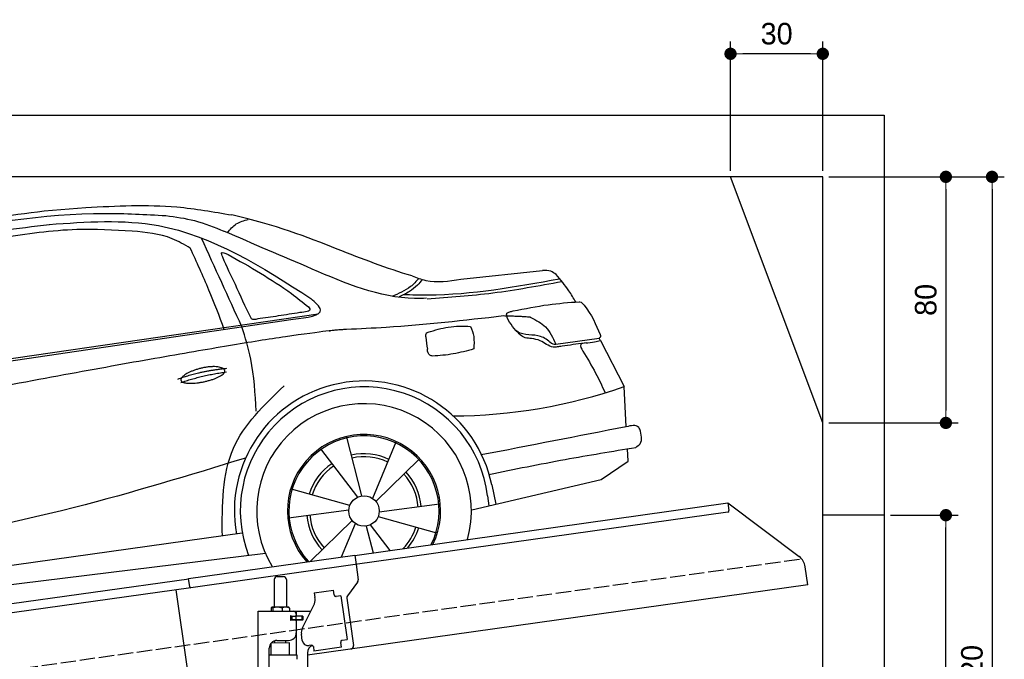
# Model space of a CAD drawing. Extents: x 13 to 6414, y -200 to 5951.
# Tile 7 of 7: x 3214 to 6414, y 3871 to 5951. Entities that reach past the tile are written whole.
import ezdxf

# ---------------------------------------------------------------- set-up
doc = ezdxf.new("R2010")
doc.units = 0
doc.header["$LTSCALE"] = 10
doc.header["$MEASUREMENT"] = 0
doc.linetypes.add('GEN3', pattern=[6.25, 5, -1.25])
doc.layers.get('0').update_dxf_attribs({"linetype": 'CONTINUOUS'})
doc.layers.get('DEFPOINTS').update_dxf_attribs({"linetype": 'CONTINUOUS'})
for name, color, linetype in [('3', 6, 'GEN3'), ('CAR', 1, 'CONTINUOUS'), ('SICHTBARE_KANTEN_DIN_', 7, 'CONTINUOUS')]:
    doc.layers.add(name, color=color, linetype=linetype)
doc.layers.add('AM_0', color=7, linetype='CONTINUOUS', lineweight=30)
doc.layers.add('AM_5', color=3, linetype='CONTINUOUS', lineweight=15)
doc.dimstyles.new('KLAUS_DXF', dxfattribs={"dimscale": 20, "dimtxt": 3.5, "dimasz": 2, "dimexe": 2, "dimexo": 1, "dimgap": 1.5, "dimtad": 1, "dimlfac": 0.1, "dimdsep": 46, "dimtxsty": 'STANDARD', "dimblk": 'DOT', "dimcen": 2, "dimclrd": 256, "dimclre": 256, "dimclrt": 2, "dimadec": 0, "dimazin": 0, "dimtfac": 1, "dimtmove": 2, "dimatfit": 3, "dimfxl": 1, "dimtolj": 1, "dimarcsym": 0})

# ---------------------------------------------------------------- blocks, each defined once
blk = doc.blocks.new('_DOT')
at = {"color": 0, "linetype": 'ByBlock'}
blk.add_line((-0.5, 0), (-1, 0), dxfattribs=at)
at = {"color": 0, "linetype": 'ByBlock', "const_width": 0.5}
blk.add_lwpolyline([(-0.25, 0, 1), (0.25, 0, 1)], format="xyb", close=True, dxfattribs=at)
blk = doc.blocks.new('*D6')
at = {"layer": 'AM_5', "lineweight": -2, "transparency": 16777216}
for p, q in [((5524.1, 5460), (5524.1, 5880)), ((5824.1, 5460), (5824.1, 5880)), ((5784.1, 5840), (5564.1, 5840))]:
    blk.add_line(p, q, dxfattribs=at)
at = {"layer": 'DEFPOINTS', "color": 0, "transparency": 16777216}
for p in [(5524.1, 5840), (5524.1, 5440), (5824.1, 5440)]:
    blk.add_point(p, dxfattribs=at)
at = {"layer": 'AM_5', "lineweight": -2, "transparency": 16777216, "xscale": 40, "yscale": 40, "zscale": 40, "rotation": 180}
blk.add_blockref('_DOT', (5524.1, 5840), dxfattribs=at)
at = {"layer": 'AM_5', "lineweight": -2, "transparency": 16777216, "xscale": 40, "yscale": 40, "zscale": 40}
blk.add_blockref('_DOT', (5824.1, 5840), dxfattribs=at)
at = {"layer": 'AM_5', "color": 2, "transparency": 16777216, "insert": (5674.1, 5905), "char_height": 70, "attachment_point": 5}
blk.add_mtext('\\A1;30', dxfattribs=at)
blk = doc.blocks.new('*D8')
at = {"layer": 'AM_5', "lineweight": -2, "transparency": 16777216}
for p, q in [((5844.1, 5440), (6264.1, 5440)), ((6224.1, 5400), (6224.1, 4680)), ((5844.1, 4640), (6264.1, 4640))]:
    blk.add_line(p, q, dxfattribs=at)
at = {"layer": 'DEFPOINTS', "color": 0, "transparency": 16777216}
for p in [(5824.1, 5440), (5824.1, 4640), (6224.1, 4640)]:
    blk.add_point(p, dxfattribs=at)
at = {"layer": 'AM_5', "lineweight": -2, "transparency": 16777216, "xscale": 40, "yscale": 40, "zscale": 40}
for p, rotation in [((6224.1, 5440), 90), ((6224.1, 4640), 270)]:
    blk.add_blockref('_DOT', p, dxfattribs=dict(at, rotation=rotation))
at = {"layer": 'AM_5', "color": 2, "transparency": 16777216, "insert": (6159.1, 5040), "char_height": 70, "attachment_point": 5, "rotation": 90}
blk.add_mtext('\\A1;80', dxfattribs=at)
blk = doc.blocks.new('*D11')
at = {"layer": 'AM_5', "lineweight": -2, "transparency": 16777216}
for p, q in [((6044.1, 4340), (6264.1, 4340)), ((6224.1, 2280), (6224.1, 4300)), ((6304.1, 2240), (6184.1, 2240))]:
    blk.add_line(p, q, dxfattribs=at)
at = {"layer": 'DEFPOINTS', "color": 0, "transparency": 16777216}
for p in [(6024.1, 4340), (6224.1, 4340), (6324.1, 2240)]:
    blk.add_point(p, dxfattribs=at)
at = {"layer": 'AM_5', "lineweight": -2, "transparency": 16777216, "xscale": 40, "yscale": 40, "zscale": 40}
for p, rotation in [((6224.1, 4340), 90), ((6224.1, 2240), 270)]:
    blk.add_blockref('_DOT', p, dxfattribs=dict(at, rotation=rotation))
at = {"layer": 'AM_5', "color": 2, "transparency": 16777216, "insert": (6159.1, 3290), "char_height": 70, "attachment_point": 5, "rotation": 90}
blk.add_mtext('\\A1;210', dxfattribs=at)
blk = doc.blocks.new('*D14')
at = {"layer": 'AM_5', "lineweight": -2, "transparency": 16777216}
for p, q in [((5844.1, 5440), (6414.1, 5440)), ((6374.1, 5400), (6374.1, 2280)), ((6344.1, 2240), (6414.1, 2240))]:
    blk.add_line(p, q, dxfattribs=at)
at = {"layer": 'DEFPOINTS', "color": 0, "transparency": 16777216}
for p in [(5824.1, 5440), (6324.1, 2240), (6374.1, 2240)]:
    blk.add_point(p, dxfattribs=at)
at = {"layer": 'AM_5', "lineweight": -2, "transparency": 16777216, "xscale": 40, "yscale": 40, "zscale": 40}
for p, rotation in [((6374.1, 5440), 90), ((6374.1, 2240), 270)]:
    blk.add_blockref('_DOT', p, dxfattribs=dict(at, rotation=rotation))
at = {"layer": 'AM_5', "color": 2, "transparency": 16777216, "insert": (6309.1, 3840), "char_height": 70, "attachment_point": 5, "rotation": 90}
blk.add_mtext('\\A1;320', dxfattribs=at)
blk = doc.blocks.new('car_150_')
at = {"layer": 'CAR'}
for p, q in [((6993.7, 5277.2), (7129.2, 5288.8)), ((8349.8, 5065.2), (8614.8, 5095.9)), ((5703.5, 4603.8), (7806, 4931.3)), ((5748.6, 4619.9), (7887.1, 4949.3)), ((8659.8, 4857.1), (8801.1, 4877.5)), ((8805, 4869.2), (8883.2, 4720.4)), ((8891.2, 4589.9), (8883.2, 4720.4)), ((8033.2, 4358.3), (7982.9, 4548.5)), ((8143.1, 4534), (8068.7, 4350.5)), ((8898.1, 4478.2), (8895.6, 4518.3)), ((7897.5, 4510.1), (8019.3, 4353.9)), ((8079.5, 4340.6), (8219, 4479.2)), ((8810.7, 4417.6), (8898.1, 4478.2)), ((8391.6, 4316.2), (8810.7, 4417.6)), ((8455.6, 4397.8), (8469.1, 4334.6)), ((7994.7, 4327.2), (7804.9, 4378.7)), ((8442.3, 4361.7), (8446.4, 4329.7)), ((8286.5, 4333.3), (8090.4, 4305.9)), ((7795.4, 4285.5), (7991.5, 4312.9)), ((8087.2, 4291.6), (8277, 4240.1)), ((8002.4, 4278.2), (7867.9, 4144.6)), ((7969.2, 4159.6), (8013.2, 4268.3)), ((8048.7, 4260.5), (8071.6, 4173.8)), ((8127.2, 4182.1), (8062.7, 4264.8)), ((7646, 4233.7), (5761.2, 3956.2)), ((5689.3, 3904.2), (7721.3, 4169.7))]:
    blk.add_line(p, q, dxfattribs=at)
blk.add_circle((8041, 4309.4), 49.6, dxfattribs=at)
for centre, radius, start, end in [((8042.2, 4309.4), 422.7, 12.065, 190.707), ((8042.2, 4309.4), 403.4, 7.4461, 201.5292), ((8307.4, 6330.9), 1710.3, 270.6601, 289.6726), ((8041, 4309.4), 348.9, 345.0424, 211.6777), ((8041, 4309.4), 249, 334.6275, 221.995), ((8041, 4309.4), 244.1, 333.8517, 222.7626), ((8041, 4309.4), 186.2, 64.7762, 103.2667), ((8041, 4309.4), 176.5, 64.6018, 103.1816), ((8041, 4309.4), 186.2, 124.7762, 163.2667), ((8041, 4309.4), 176.5, 124.6018, 163.1816), ((8041, 4309.4), 176.5, 4.6018, 43.1816), ((8041, 4309.4), 186.2, 4.7762, 43.2667), ((8041, 4309.4), 186.2, 184.7762, 223.2667), ((8041, 4309.4), 176.5, 184.6018, 223.1816), ((8041, 4309.4), 176.5, 316.6896, 343.1816), ((8041, 4309.4), 186.2, 320.3371, 343.2667)]:
    blk.add_arc(centre, radius, start, end, dxfattribs=at)
for points, degree, knots in [([(7129.2, 5288.8), (7228.1, 5294.9), (7387.4, 5304.7), (7544.3, 5278.3), (7603.8, 5268.4)], 3, [0, 0, 0, 0, 296.050466, 476.332401, 476.332401, 476.332401, 476.332401]), ([(6058.7, 5112.4), (6144.2, 5131.5), (6453.2, 5200.5), (6766.8, 5245), (6993.6, 5277.2)], 3, [0, 0, 0, 0, 262.813629, 949.636575, 949.636575, 949.636575, 949.636575]), ([(6590.3, 5194.3), (6790.1, 5231.4), (7055.2, 5280.6), (7323.2, 5267.8), (7389.2, 5264.7)], 3, [0, 0, 0, 0, 605.994997, 803.781644, 803.781644, 803.781644, 803.781644]), ([(7010.2, 5233), (7130.8, 5242.4), (7438, 5266.3), (7702.5, 5100), (7863.2, 4999)], 3, [0, 0, 0, 0, 355.261483, 904.814862, 904.814862, 904.814862, 904.814862]), ([(7389.2, 5264.7), (7420.8, 5260.7), (7486.1, 5252.6), (7547.1, 5227.9), (7578.6, 5215.1)], 3, [0, 0, 0, 0, 95.129403, 196.544102, 196.544102, 196.544102, 196.544102]), ([(7590.1, 5210.4), (7598.8, 5221.2), (7616.6, 5243), (7643.8, 5250.6), (7657.5, 5254.4)], 3, [0, 0, 0, 0, 40.483158, 82.304269, 82.304269, 82.304269, 82.304269]), ([(8191, 5074.7), (8107.9, 5098.3), (7930.3, 5167), (7746.4, 5237.4), (7603.8, 5268.4)], 3, [5.571538, 5.571538, 5.571538, 5.571538, 32.165526, 64.936902, 64.936902, 64.936902, 64.936902]), ([(6252.1, 5110.1), (6401.8, 5138.2), (6653.7, 5185.6), (6907.8, 5219.4), (7011, 5233.1)], 3, [0, 0, 0, 0, 456.745059, 768.877533, 768.877533, 768.877533, 768.877533]), ([(7280.4, 5213.4), (7220.4, 5216.3), (7078, 5223.2), (6937, 5200.9), (6855.4, 5188)], 3, [0, 0, 0, 0, 179.578451, 426.729981, 426.729981, 426.729981, 426.729981]), ([(7469.5, 5159.8), (7450.1, 5170.8), (7392.1, 5203.7), (7325, 5209.6), (7280.4, 5213.4)], 3, [0, 0, 0, 0, 66.345015, 198.470892, 198.470892, 198.470892, 198.470892]), ([(8238.8, 5002.4), (8225.9, 5001.9), (8097.3, 4997.4), (7874.9, 5091.2), (7673.8, 5175.3), (7578.6, 5215.1)], 3, [0, 0, 0, 0, 38.601997, 385.248101, 697.121472, 697.121472, 697.121472, 697.121472]), ([(7582.2, 4896.4), (7565.7, 4939), (7531.3, 5028.2), (7490.7, 5114.7), (7469.5, 5159.8)], 3, [0, 0, 0, 0, 136.989327, 286.582756, 286.582756, 286.582756, 286.582756]), ([(7575.1, 5131.1), (7572.7, 5136.8), (7566.4, 5151.1), (7582.7, 5144.2), (7592.5, 5140)], 3, [0, 0, 0, 0, 14.214257, 36.026738, 36.026738, 36.026738, 36.026738]), ([(7668, 4935.3), (7650.2, 4969.8), (7620.8, 5036.6), (7588.5, 5099.8), (7575.1, 5131.1)], 3, [2.591518, 2.591518, 2.591518, 2.591518, 14.396583, 24.038621, 24.038621, 24.038621, 24.038621]), ([(7592.5, 5140), (7663.4, 5100.7), (7754.6, 5050.2), (7836.7, 4986.2), (7855.1, 4971.8)], 3, [0, 0, 0, 0, 242.296972, 312.074439, 312.074439, 312.074439, 312.074439]), ([(8659.2, 5083.2), (8653.8, 5087.2), (8640.8, 5096.8), (8624.4, 5096.2), (8614.8, 5095.9)], 3, [0, 0, 0, 0, 19.609343, 47.348199, 47.348199, 47.348199, 47.348199]), ([(8213.4, 5067), (8204.8, 5057.5), (8180.8, 5030.7), (8147.4, 5016.7), (8125.8, 5007.6)], 3, [0, 0, 0, 0, 37.936628, 106.922734, 106.922734, 106.922734, 106.922734]), ([(8224.6, 5063.8), (8219.5, 5057.3), (8207.5, 5042.1), (8182.3, 5022), (8161, 5011.9), (8149.7, 5006.6)], 3, [0, 0, 0, 0, 24.71914, 58.083873, 95.394075, 95.394075, 95.394075, 95.394075]), ([(8163.6, 5014.3), (8190.3, 5013.8), (8360.5, 5010.7), (8528.5, 5042.5), (8670.3, 5069.3)], 3, [0, 0, 0, 0, 79.824219, 510.28314, 510.28314, 510.28314, 510.28314]), ([(8191, 5074.7), (8205.8, 5069.3), (8256.7, 5050.7), (8311.1, 5059.2), (8349.8, 5065.2)], 3, [0, 0, 0, 0, 46.804205, 160.961784, 160.961784, 160.961784, 160.961784]), ([(8240.9, 5001), (8312.1, 5006.7), (8458.8, 5018.5), (8603.3, 5046.3), (8677.8, 5060.7)], 3, [0, 0, 0, 0, 213.973217, 441.202015, 441.202015, 441.202015, 441.202015]), ([(8723.8, 4994.4), (8716.5, 5006.5), (8697.8, 5038.1), (8673.9, 5066), (8659.2, 5083.2)], 3, [0, 0, 0, 0, 42.278278, 110.016544, 110.016544, 110.016544, 110.016544]), ([(7806, 4931.3), (7851.9, 4937.1), (7921.3, 4946), (7877.9, 4985.6), (7863.2, 4999)], 3, [0, 0, 0, 0, 93.644646, 141.842533, 141.842533, 141.842533, 141.842533]), ([(8521.1, 4963.5), (8558.7, 4971.4), (8629.4, 4986.3), (8701.3, 4992.4), (8734.9, 4995.3)], 3, [0, 0, 0, 0, 115.283952, 216.335245, 216.335245, 216.335245, 216.335245]), ([(8734.9, 4995.3), (8735.5, 4995.3), (8742.3, 4994.7), (8774, 4959.5), (8789.9, 4921.4), (8803.6, 4888.9)], 3, [0, 0, 0, 0, 1.734697, 20.495648, 128.700618, 128.700618, 128.700618, 128.700618]), ([(7855.1, 4971.8), (7856.9, 4969.4), (7866.6, 4956.8), (7844.9, 4954.5), (7827.4, 4952.7)], 3, [0, 0, 0, 0, 8.218705, 42.579443, 42.579443, 42.579443, 42.579443]), ([(8504.4, 4958.4), (8507.8, 4959.8), (8513.2, 4962), (8519, 4963.1), (8521.1, 4963.5)], 3, [0, 0, 0, 0, 10.993467, 17.505662, 17.505662, 17.505662, 17.505662]), ([(7690.7, 4930.9), (7682.9, 4929), (7673.3, 4926.7), (7668.9, 4934), (7668, 4935.3)], 3, [0, 0, 0, 0, 20.033107, 24.561149, 24.561149, 24.561149, 24.561149]), ([(7827.4, 4952.7), (7804.1, 4948.8), (7758.6, 4941.2), (7712.9, 4934.3), (7690.7, 4930.9)], 3, [0, 0, 0, 0, 70.948783, 138.444185, 138.444185, 138.444185, 138.444185]), ([(8489.1, 4946.9), (8362.2, 4931.3), (8192.7, 4910.5), (8022.3, 4901.3), (7979.4, 4899)], 3, [0, 0, 0, 0, 383.276615, 511.9713, 511.9713, 511.9713, 511.9713]), ([(8499.4, 4953.2), (8499.6, 4954.1), (8500.1, 4956.8), (8502.7, 4957.8), (8504.4, 4958.4)], 3, [0, 0, 0, 0, 2.821477, 7.666518, 7.666518, 7.666518, 7.666518]), ([(8514.3, 4920.1), (8507.6, 4929.7), (8500.3, 4940.1), (8499.5, 4952.2), (8499.4, 4953.2)], 3, [0, 0, 0, 0, 33.566473, 36.446484, 36.446484, 36.446484, 36.446484]), ([(8578.5, 4942.4), (8595.8, 4933.8), (8633.1, 4915.4), (8650.5, 4877.5), (8659.8, 4857.1)], 3, [0, 0, 0, 0, 56.143574, 121.02194, 121.02194, 121.02194, 121.02194]), ([(7687.8, 4631.1), (7684.2, 4688.1), (7678.4, 4781.5), (7650.4, 4870.6), (7639.4, 4905.3)], 3, [0, 0, 0, 0, 170.454794, 279.374153, 279.374153, 279.374153, 279.374153]), ([(8244.9, 4892.1), (8266.5, 4899), (8311.3, 4913.4), (8358.3, 4912.8), (8382.6, 4912.4)], 3, [0, 0, 0, 0, 67.706114, 140.005181, 140.005181, 140.005181, 140.005181]), ([(8382.6, 4912.4), (8386.9, 4901.5), (8396, 4877.8), (8394.2, 4852.5), (8393.3, 4838.9)], 3, [0, 0, 0, 0, 34.900949, 75.090232, 75.090232, 75.090232, 75.090232]), ([(8645.2, 4860.1), (8634.4, 4868.9), (8603, 4892.4), (8542.9, 4879.7), (8521, 4910.7), (8514.3, 4920.1)], 3, [0.658544, 0.658544, 0.658544, 0.658544, 4.748765, 12.290755, 15.589596, 15.589596, 15.589596, 15.589596]), ([(8581.1, 4874.9), (8574.1, 4874.8), (8553.6, 4874.6), (8539.3, 4890.4), (8529.9, 4900.7)], 3, [0, 0, 0, 0, 20.376363, 59.606847, 59.606847, 59.606847, 59.606847]), ([(8245.8, 4892.2), (8242.8, 4891.2), (8235.4, 4888.9), (8236.5, 4880.8), (8237.1, 4876.1)], 3, [0, 0, 0, 0, 8.69426, 20.870259, 20.870259, 20.870259, 20.870259]), ([(8629.7, 4855.7), (8623.1, 4860), (8608.2, 4869.6), (8590.8, 4873), (8581.1, 4874.9)], 3, [0, 0, 0, 0, 23.382166, 52.652276, 52.652276, 52.652276, 52.652276]), ([(8757.3, 4861.2), (8766.9, 4862.5), (8782.9, 4864.6), (8798.7, 4867.9), (8805, 4869.2)], 3, [0, 0, 0, 0, 29.138804, 48.348385, 48.348385, 48.348385, 48.348385]), ([(8803.6, 4888.9), (8804.6, 4886.7), (8806.7, 4882.3), (8803, 4879.1), (8801.1, 4877.5)], 3, [0, 0, 0, 0, 6.560892, 13.117252, 13.117252, 13.117252, 13.117252]), ([(8260.3, 4814.7), (8256.8, 4815.3), (8246, 4817.1), (8244, 4829), (8242.7, 4837)], 3, [0, 0, 0, 0, 9.934216, 31.059147, 31.059147, 31.059147, 31.059147]), ([(8393.3, 4838.9), (8371.3, 4832.7), (8327.5, 4820.2), (8282.1, 4816.4), (8259.4, 4814.5)], 3, [0, 0, 0, 0, 68.25117, 136.398239, 136.398239, 136.398239, 136.398239]), ([(8664.2, 4847.7), (8660, 4847.2), (8647.9, 4845.9), (8636.9, 4851.8), (8629.7, 4855.7)], 3, [0, 0, 0, 0, 12.334473, 36.077303, 36.077303, 36.077303, 36.077303]), ([(8645.2, 4860.1), (8647, 4858.9), (8651.5, 4856.3), (8656.7, 4856.7), (8659.8, 4857.1)], 3, [0.11133, 0.11133, 0.11133, 0.11133, 0.733961, 1.64284, 1.64284, 1.64284, 1.64284]), ([(8752.5, 4860.5), (8727.9, 4857.2), (8698.8, 4853.2), (8669.8, 4848.6), (8664.2, 4847.7)], 3, [0, 0, 0, 0, 7.10149, 8.807008, 8.807008, 8.807008, 8.807008]), ([(8759.3, 4861.5), (8751.5, 4860.6), (8734.7, 4858.6), (8743.2, 4843.3), (8747.8, 4835.1)], 3, [0, 0, 0, 0, 18.78232, 40.52492, 40.52492, 40.52492, 40.52492]), ([(8747.8, 4835.1), (8762.5, 4811.6), (8789.4, 4768.5), (8811, 4722.5), (8820.8, 4701.6)], 3, [0, 0, 0, 0, 83.27798, 152.299671, 152.299671, 152.299671, 152.299671]), ([(7442.5, 4729.7), (7440.4, 4737.7), (7458.8, 4757), (7537.7, 4789), (7634.5, 4769.9), (7553.7, 4725.9), (7469.8, 4714.2), (7444.6, 4721.7), (7442.5, 4729.7)], 5, [0, 0, 0, 0, 0, 0, 0.300106, 0.500106, 0.700106, 1, 1, 1, 1, 1, 1]), ([(7581.1, 4224.1), (7579.8, 4324.9), (7577.1, 4516.8), (7713.1, 4650.8), (7777.7, 4714.5)], 3, [0, 0, 0, 0, 288.299349, 549.189347, 549.189347, 549.189347, 549.189347]), ([(8935.7, 4582.7), (8934.4, 4584.7), (8925.5, 4598.3), (8907, 4593.8), (8891.2, 4589.9)], 3, [0, 0, 0, 0, 6.947087, 47.332504, 47.332504, 47.332504, 47.332504]), ([(8922.6, 4523), (8927.9, 4526.8), (8946.9, 4540.2), (8940.4, 4564.9), (8935.7, 4582.7)], 3, [0, 0, 0, 0, 18.607322, 66.126339, 66.126339, 66.126339, 66.126339]), ([(8446.2, 4431.7), (8528.5, 4449), (8686.8, 4482.3), (8846.1, 4509.8), (8922.6, 4523)], 3, [0, 0, 0, 0, 252.396589, 485.064773, 485.064773, 485.064773, 485.064773]), ([(7654.8, 4478.5), (7470.6, 4420.5), (6844.5, 4223.3), (6193.7, 4129.8), (5734.4, 4063.7)], 3, [0, 0, 0, 0, 579.00444, 1967.110779, 1967.110779, 1967.110779, 1967.110779])]:
    blk.add_open_spline(points, degree=degree, knots=knots, dxfattribs=at)
for points, degree in [([(7639.4, 4905.3), (7594.8, 5000.9), (7550.3, 5096.5), (7505.7, 5192.1)], 3), ([(8578.5, 4942.4), (8576.8, 4945.2), (8489.1, 4946.9)], 2), ([(7979.4, 4899), (7725, 4888.3), (5338.8, 4399.4)], 2), ([(8237.1, 4876.1), (8239, 4863.1), (8240.8, 4850), (8242.7, 4837)], 3), ([(8805, 4869.2), (8803.7, 4871.9), (8802.4, 4874.7), (8801.1, 4877.5)], 3), ([(7432.9, 4733.6), (7502, 4760.2), (7591.2, 4770)], 2), ([(7441.9, 4722), (7513, 4747.3), (7590.2, 4757.9)], 2), ([(8891.2, 4589.9), (8734.4, 4558.1), (8577.5, 4526.3), (8420.6, 4494.5)], 3)]:
    blk.add_open_spline(points, degree=degree, dxfattribs=at)

msp = doc.modelspace()

# ---------------------------------------------------------------- linework, layer by layer
for p, q in [((324.09, 5640), (6024.074, 5640)), ((6024.074, 5640), (6024.074, 2240)), ((5824.081, 5440), (524.081, 5440)), ((5824.081, 4640), (5524.081, 5440)), ((5824.081, 240), (5824.081, 5440)), ((4302.616, 4209.409), (5515.695, 4379.896)), ((5515.695, 4379.896), (5519.174, 4355.139)), ((5515.695, 4379.896), (5747.632, 4205.119)), ((5514.919, 4349.492), (4303.821, 4179.283)), ((6024.074, 4340), (5824.081, 4340)), ((3762.781, 4134.55), (4302.477, 4210.399)), ((4302.477, 4210.399), (4306.792, 4179.701)), ((4303.821, 4179.283), (3770.066, 4104.269)), ((4306.792, 4179.701), (4313.87, 4129.338)), ((5775.306, 4113.433), (5767.054, 4172.146)), ((1284.081, 3785.181), (3762.92, 4133.559)), ((3766.678, 4106.822), (3762.781, 4134.55)), ((4040.805, 4130.64), (4040.805, 4040.64)), ((4050.805, 4140.64), (4070.805, 4140.64)), ((4080.805, 4130.64), (4080.805, 4040.64)), ((3770.066, 4104.269), (1284.081, 3754.886)), ((3758.719, 3840.119), (3722.534, 4097.589)), ((5775.306, 4113.433), (4148.805, 3884.844)), ((4170.748, 4087.873), (4233.134, 4096.641)), ((4235.361, 4080.797), (4233.134, 4096.641)), ((4311.953, 4121.928), (4278.64, 4077.719)), ((4170.748, 4087.873), (4172.974, 4072.029)), ((4173.564, 4067.83), (4172.974, 4072.029)), ((4235.361, 4080.797), (4235.5, 4079.807)), ((4241.148, 4075.551), (4242.138, 4075.69)), ((4257.982, 4077.917), (4242.138, 4075.69)), ((4257.982, 4077.917), (4278.023, 3935.319)), ((4276.723, 4070.309), (4298.415, 3915.968)), ((4030.888, 4038.184), (4030.888, 4027.64)), ((4051.586, 4040.64), (4033.613, 4040.64)), ((4036.628, 4038.184), (4036.628, 4027.64)), ((4078.633, 4040.64), (4051.586, 4040.64)), ((4066.545, 4038.184), (4066.545, 4027.64)), ((4088.305, 4040.64), (4078.633, 4040.64)), ((4090.722, 4038.184), (4090.722, 4027.64)), ((4132.62, 3973.529), (4170.09, 4047.069)), ((3988.805, 4027.64), (4160.19, 4027.64)), ((3988.805, 3547.64), (3988.805, 4027.64)), ((4097.451, 4011.64), (4093.805, 4011.64)), ((4094.805, 4001.785), (4094.805, 4008.994)), ((4097.451, 4011.64), (4109.805, 4011.64)), ((4097.805, 4011.64), (4097.805, 3999.64)), ((4111.805, 4011.64), (4109.805, 4011.64)), ((4111.805, 4011.64), (4112.805, 4011.64)), ((4112.805, 4017.64), (4112.805, 4014.64)), ((4113.529, 4011.64), (4112.805, 4011.64)), ((4112.805, 3999.64), (4112.805, 4011.64)), ((4131.081, 4011.64), (4113.529, 4011.64)), ((4113.805, 4012.14), (4113.805, 4027.64)), ((4132.805, 4012.14), (4113.805, 4012.14)), ((4131.081, 4011.64), (4131.805, 4011.64)), ((4131.805, 3999.64), (4131.805, 4011.64)), ((4133.805, 4011.14), (4133.805, 4000.14)), ((4131.805, 3999.64), (4093.939, 3999.64)), ((4109.805, 3999.14), (4097.451, 3999.14)), ((4112.805, 3996.14), (4112.805, 3957.64)), ((4113.805, 3884.659), (4113.805, 3999.14)), ((4132.805, 3999.14), (4113.805, 3999.14)), ((4131.929, 3932.963), (4129.146, 3952.769)), ((4024.805, 3550.64), (4024.805, 3907.64)), ((4090.803, 3924.641), (4030.803, 3923.885)), ((4030.805, 3884.688), (4030.803, 3923.885)), ((4042.813, 3924.037), (4042.805, 3931.64)), ((4049.805, 3932.64), (4087.805, 3932.64)), ((4078.807, 3924.49), (4078.805, 3932.64)), ((4090.803, 3884.643), (4090.803, 3924.641)), ((4162.44, 3917.055), (4154.518, 3915.941)), ((4168.087, 3912.799), (4170.175, 3897.945)), ((4259.299, 3910.471), (4170.175, 3897.945)), ((4256.933, 3927.305), (4257.072, 3926.315)), ((4259.299, 3910.471), (4257.072, 3926.315)), ((4262.179, 3933.092), (4261.189, 3932.953)), ((4262.179, 3933.092), (4278.023, 3935.319)), ((4115.805, 3884.643), (4024.805, 3884.643)), ((4115.806, 3871.375), (4115.805, 3884.643)), ((4148.805, 3892.64), (4148.805, 2534.272))]:
    msp.add_line(p, q)
msp.add_polyline3d([(4168.084, 3912.803, 0), (4168.084, 3912.803, 0), (4168.084, 3912.813, 0), (4168.084, 3912.823, 0), (4168.084, 3912.833, 0), (4168.084, 3912.833, 0), (4168.084, 3912.843, 0), (4168.084, 3912.853, 0), (4168.074, 3912.863, 0), (4168.074, 3912.863, 0), (4168.074, 3912.873, 0), (4168.074, 3912.883, 0), (4168.074, 3912.893, 0), (4168.074, 3912.903, 0), (4168.074, 3912.903, 0), (4168.074, 3912.913, 0), (4168.064, 3912.923, 0), (4168.064, 3912.933, 0), (4168.064, 3912.933, 0), (4168.064, 3912.943, 0), (4168.064, 3912.953, 0), (4168.064, 3912.963, 0), (4168.064, 3912.963, 0), (4168.064, 3912.973, 0), (4168.054, 3912.983, 0), (4168.054, 3912.993, 0), (4168.054, 3913.003, 0), (4168.054, 3913.003, 0), (4168.054, 3913.013, 0), (4168.054, 3913.023, 0), (4168.054, 3913.033, 0), (4168.044, 3913.033, 0), (4168.044, 3913.043, 0), (4168.044, 3913.053, 0), (4168.044, 3913.063, 0), (4168.044, 3913.063, 0), (4168.044, 3913.073, 0), (4168.034, 3913.083, 0), (4168.034, 3913.093, 0), (4168.034, 3913.103, 0), (4168.034, 3913.103, 0), (4168.034, 3913.113, 0), (4168.034, 3913.123, 0), (4168.034, 3913.133, 0), (4168.024, 3913.133, 0), (4168.024, 3913.143, 0), (4168.024, 3913.153, 0), (4168.024, 3913.163, 0), (4168.024, 3913.163, 0), (4168.024, 3913.173, 0), (4168.014, 3913.183, 0), (4168.014, 3913.193, 0), (4168.014, 3913.203, 0), (4168.014, 3913.203, 0), (4168.014, 3913.213, 0), (4168.014, 3913.223, 0), (4168.004, 3913.233, 0), (4168.004, 3913.233, 0), (4168.004, 3913.243, 0), (4168.004, 3913.253, 0), (4168.004, 3913.263, 0), (4167.994, 3913.273, 0), (4167.994, 3913.273, 0), (4167.994, 3913.283, 0), (4167.994, 3913.293, 0), (4167.994, 3913.303, 0), (4167.984, 3913.303, 0), (4167.984, 3913.313, 0), (4167.984, 3913.323, 0), (4167.984, 3913.333, 0), (4167.984, 3913.333, 0), (4167.984, 3913.343, 0), (4167.974, 3913.353, 0), (4167.974, 3913.363, 0), (4167.974, 3913.373, 0), (4167.974, 3913.373, 0), (4167.974, 3913.383, 0), (4167.964, 3913.393, 0), (4167.964, 3913.403, 0), (4167.964, 3913.403, 0), (4167.964, 3913.413, 0), (4167.954, 3913.423, 0), (4167.954, 3913.433, 0), (4167.954, 3913.433, 0), (4167.954, 3913.443, 0), (4167.954, 3913.453, 0), (4167.944, 3913.463, 0), (4167.944, 3913.473, 0), (4167.944, 3913.473, 0), (4167.944, 3913.483, 0), (4167.944, 3913.493, 0), (4167.934, 3913.503, 0), (4167.934, 3913.503, 0), (4167.934, 3913.513, 0), (4167.934, 3913.523, 0), (4167.924, 3913.533, 0), (4167.924, 3913.533, 0), (4167.924, 3913.543, 0), (4167.924, 3913.553, 0), (4167.914, 3913.563, 0), (4167.914, 3913.573, 0), (4167.914, 3913.573, 0), (4167.914, 3913.583, 0), (4167.914, 3913.593, 0), (4167.904, 3913.603, 0), (4167.904, 3913.603, 0), (4167.904, 3913.613, 0), (4167.904, 3913.623, 0), (4167.894, 3913.633, 0), (4167.894, 3913.633, 0), (4167.894, 3913.643, 0), (4167.894, 3913.653, 0), (4167.884, 3913.663, 0), (4167.884, 3913.673, 0), (4167.884, 3913.673, 0), (4167.884, 3913.683, 0), (4167.874, 3913.693, 0), (4167.874, 3913.703, 0), (4167.874, 3913.703, 0), (4167.874, 3913.713, 0), (4167.864, 3913.723, 0), (4167.864, 3913.733, 0), (4167.864, 3913.733, 0), (4167.854, 3913.743, 0), (4167.854, 3913.753, 0), (4167.854, 3913.763, 0), (4167.854, 3913.763, 0), (4167.844, 3913.773, 0)])
for centre, radius, start, end in [((5514.223, 4354.443), 5, 278, 8), ((5717.541, 4165.187), 50, 8, 53), ((4050.805, 4130.64), 10, 90, 180), ((4070.805, 4130.64), 10, 0, 90), ((4303.967, 4127.946), 10, 323, 8), ((4138.905, 4062.959), 35, 333, 8), ((4240.452, 4080.503), 5, 188, 278), ((4286.626, 4071.701), 10, 143, 188), ((4039.274, 4033.096), 9.808, 138.356376, 148.753006), ((4034.127, 4037.934), 2.754, 100.76608, 142.434274), ((4033.67, 4038.547), 2.094, 44.84476, 91.561935), ((4029.63, 4034.088), 8.108, 30.33762, 47.053163), ((4051.495, 3993.271), 47.367, 71.474333, 108.335359), ((4078.562, 4009.304), 31.336, 67.161985, 112.719952), ((4085.272, 4035.234), 6.199, 28.413387, 60.706774), ((4094.805, 4011.64), 1, 48.590378, 221.409622), ((4091.805, 4008.994), 3, 0, 41.409622), ((4091.805, 4001.785), 3, 318.590378, 0), ((4097.451, 4014.64), 3, 228.590378, 270), ((4102.805, 4017.64), 10, 0, 90), ((4109.805, 4014.64), 3, 270, 0), ((4132.805, 4011.14), 1, 0, 90), ((4094.805, 3999.14), 1, 138.590378, 311.409622), ((4097.451, 3996.14), 3, 90, 131.409622), ((4109.805, 3996.14), 3, 0, 90), ((4163.805, 3957.64), 35, 153, 188), ((4132.805, 4000.14), 1, 270, 0), ((4087.805, 3957.64), 25, 270, 0), ((4049.805, 3907.64), 25, 90, 180), ((4151.734, 3935.747), 20, 188, 278), ((4173.805, 3892.64), 25, 108.64725, 180), ((4163.136, 3912.103), 5, 19.536959, 98), ((4261.884, 3928.001), 5, 98, 188), ((4288.512, 3914.576), 10, 278, 8)]:
    msp.add_arc(centre, radius, start, end)
at = {"layer": '3'}
msp.add_line((747.49, 3494.675), (5754.898, 4198.42), dxfattribs=at)
at = {"layer": 'SICHTBARE_KANTEN_DIN_'}
msp.add_arc((3769.649, 4107.24), 3, 188, 278, dxfattribs=at)

# ---------------------------------------------------------------- block references
at = {"layer": 'AM_0', "rotation": 359.5505213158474}
msp.add_blockref('car_150_', (-3741.707, 107.432), dxfattribs=at)

# ---------------------------------------------------------------- dimensions: what is measured, and where the dimension line sits
at = {"layer": 'AM_5'}
dim = msp.add_linear_dim(base=(5524.081, 5840), p1=(5824.081, 5440), p2=(5524.081, 5440), dimstyle='KLAUS_DXF', override={"dimtol": 0, "dimlim": 0, "dimtp": 0, "dimtm": 0, "dimtfac": 1, "dimtdec": 2, "dimtolj": 1, "dimtzin": 7}, dxfattribs=at)
dim.commit()
dim.dimension.update_dxf_attribs({"geometry": '*D6', "text_midpoint": (5674.081, 5905)})
for base, p1, p2, picture, middle in [((6224.074, 4640), (5824.081, 5440), (5824.081, 4640), '*D8', (6159.074, 5040)), ((6224.074, 4340), (6324.081, 2240), (6024.074, 4340), '*D11', (6159.074, 3290))]:
    dim = msp.add_linear_dim(base=base, p1=p1, p2=p2, angle=90, dimstyle='KLAUS_DXF', override={"dimtzin": 7}, dxfattribs=at)
    dim.commit()
    dim.dimension.update_dxf_attribs({"geometry": picture, "text_midpoint": middle})
dim = msp.add_linear_dim(base=(6374.074, 2240), p1=(5824.081, 5440), p2=(6324.081, 2240), angle=90, dimstyle='KLAUS_DXF', dxfattribs=at)
dim.commit()
dim.dimension.update_dxf_attribs({"geometry": '*D14', "text_midpoint": (6309.074, 3840)})

doc.saveas('drawing.dxf')
